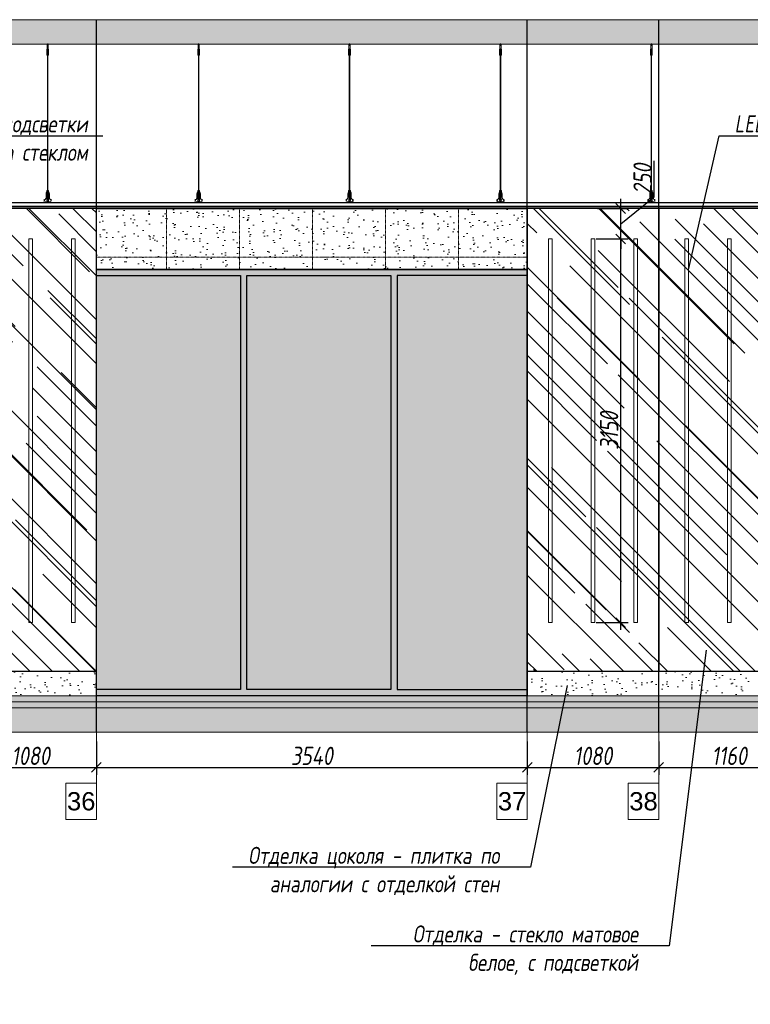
# Model space of a CAD drawing. Header units: millimetres. Extents: x -57162 to 485422, y -209335 to -9481.
# Tile 14 of 256: x -14627 to -8624, y -202520 to -194436. Entities that reach past the tile are written whole.
import ezdxf
from ezdxf import colors
from ezdxf.entities.mleader import LeaderData, LeaderLine
from ezdxf.math import Vec2, Vec3

# ---------------------------------------------------------------- set-up
doc = ezdxf.new("R2010")
doc.units = ezdxf.units.MM
doc.linetypes.add('DASHDOT', pattern=[25.4, 12.7, -6.35, 0, -6.35])
doc.layers.get('Defpoints').update_dxf_attribs({"color": 31})
for name, color, linetype, lineweight in [('01 Остекление', 152, 'Continuous', 5), ('3_RC_Ceiling', 253, 'Continuous', 5), ('A-DETL-GENF', 7, 'Continuous', 5), ('meb', 26, 'Continuous', 15)]:
    doc.layers.add(name, color=color, linetype=linetype, lineweight=lineweight)
doc.layers.add('dim_per', color=7, linetype='Continuous', lineweight=9, true_color=0x1c3800)
doc.layers.add('dim_razv', color=7, linetype='DASHDOT', lineweight=9, true_color=0x183018)
doc.styles.add('fl_iso paper', font='isocpeur.ttf', dxfattribs={"width": 0.8, "oblique": 10})
doc.styles.get("Standard").update_dxf_attribs({"font": 'arial.ttf'})
doc.dimstyles.new('In tre 1_50', dxfattribs={"dimtxt": 150, "dimasz": 80, "dimexe": 60, "dimexo": 10, "dimgap": 20, "dimtad": 1, "dimdec": 0, "dimrnd": 5, "dimzin": 0, "dimdsep": 46, "dimtxsty": 'fl_iso paper', "dimblk": 'OBLIQUE', "dimcen": 0, "dimdle": 60, "dimadec": 0, "dimazin": 0, "dimtfac": 1, "dimtdec": 0, "dimtofl": 0, "dimtmove": 1, "dimatfit": 1, "dimfxl": 40, "dimtolj": 1, "dimtzin": 0, "dimarcsym": 1})

# ---------------------------------------------------------------- blocks, each defined once
blk = doc.blocks.new('_Oblique')
at = {"color": 0, "linetype": 'ByBlock', "lineweight": -2}
blk.add_line((-0.5, -0.5), (0.5, 0.5), dxfattribs=at)
blk = doc.blocks.new('*D1183')
at = {"layer": 'Defpoints', "color": 0, "linetype": 'ByBlock', "transparency": 16777216}
for p in [(-15076.6, -200352.1), (-13996.6, -200352.1), (-13996.6, -200575.5)]:
    blk.add_point(p, dxfattribs=at)
at = {"layer": 'dim_razv', "color": 0, "linetype": 'ByBlock', "lineweight": -2, "transparency": 16777216}
for p, q in [((-15076.6, -200362.1), (-15076.6, -200635.5)), ((-13996.6, -200362.1), (-13996.6, -200635.5)), ((-15136.6, -200575.5), (-13936.6, -200575.5))]:
    blk.add_line(p, q, dxfattribs=at)
at = {"layer": 'dim_razv', "color": 0, "linetype": 'ByBlock', "lineweight": -2, "transparency": 16777216, "xscale": 80, "yscale": 80, "zscale": 80, "rotation": 180}
blk.add_blockref('_Oblique', (-15076.6, -200575.5), dxfattribs=at)
at = {"layer": 'dim_razv', "color": 0, "linetype": 'ByBlock', "lineweight": -2, "transparency": 16777216, "xscale": 80, "yscale": 80, "zscale": 80}
blk.add_blockref('_Oblique', (-13996.6, -200575.5), dxfattribs=at)
at = {"layer": 'dim_razv', "color": 0, "linetype": 'ByBlock', "transparency": 16777216, "insert": (-14536.6, -200480.5), "char_height": 150, "attachment_point": 5, "style": 'fl_iso paper'}
blk.add_mtext('\\A1;1080', dxfattribs=at)
blk = doc.blocks.new('*D1184')
at = {"layer": 'Defpoints', "color": 0, "linetype": 'ByBlock', "transparency": 16777216}
for p in [(-13996.6, -200352.1), (-10456.6, -200352.1), (-10456.6, -200575.5)]:
    blk.add_point(p, dxfattribs=at)
at = {"layer": 'dim_razv', "color": 0, "linetype": 'ByBlock', "lineweight": -2, "transparency": 16777216}
for p, q in [((-13996.6, -200362.1), (-13996.6, -200635.5)), ((-10456.6, -200362.1), (-10456.6, -200635.5)), ((-14056.6, -200575.5), (-10396.6, -200575.5))]:
    blk.add_line(p, q, dxfattribs=at)
at = {"layer": 'dim_razv', "color": 0, "linetype": 'ByBlock', "lineweight": -2, "transparency": 16777216, "xscale": 80, "yscale": 80, "zscale": 80, "rotation": 180}
blk.add_blockref('_Oblique', (-13996.6, -200575.5), dxfattribs=at)
at = {"layer": 'dim_razv', "color": 0, "linetype": 'ByBlock', "lineweight": -2, "transparency": 16777216, "xscale": 80, "yscale": 80, "zscale": 80}
blk.add_blockref('_Oblique', (-10456.6, -200575.5), dxfattribs=at)
at = {"layer": 'dim_razv', "color": 0, "linetype": 'ByBlock', "transparency": 16777216, "insert": (-12226.6, -200480.5), "char_height": 150, "attachment_point": 5, "style": 'fl_iso paper'}
blk.add_mtext('\\A1;3540', dxfattribs=at)
blk = doc.blocks.new('*D1185')
at = {"layer": 'Defpoints', "color": 0, "linetype": 'ByBlock', "transparency": 16777216}
for p in [(-10456.6, -200352.1), (-9376.6, -200352.1), (-9376.6, -200575.5)]:
    blk.add_point(p, dxfattribs=at)
at = {"layer": 'dim_razv', "color": 0, "linetype": 'ByBlock', "lineweight": -2, "transparency": 16777216}
for p, q in [((-10456.6, -200362.1), (-10456.6, -200635.5)), ((-9376.6, -200362.1), (-9376.6, -200635.5)), ((-10516.6, -200575.5), (-9316.6, -200575.5))]:
    blk.add_line(p, q, dxfattribs=at)
at = {"layer": 'dim_razv', "color": 0, "linetype": 'ByBlock', "lineweight": -2, "transparency": 16777216, "xscale": 80, "yscale": 80, "zscale": 80, "rotation": 180}
blk.add_blockref('_Oblique', (-10456.6, -200575.5), dxfattribs=at)
at = {"layer": 'dim_razv', "color": 0, "linetype": 'ByBlock', "lineweight": -2, "transparency": 16777216, "xscale": 80, "yscale": 80, "zscale": 80}
blk.add_blockref('_Oblique', (-9376.6, -200575.5), dxfattribs=at)
at = {"layer": 'dim_razv', "color": 0, "linetype": 'ByBlock', "transparency": 16777216, "insert": (-9916.6, -200480.5), "char_height": 150, "attachment_point": 5, "style": 'fl_iso paper'}
blk.add_mtext('\\A1;1080', dxfattribs=at)
blk = doc.blocks.new('*D1186')
at = {"layer": 'Defpoints', "color": 0, "linetype": 'ByBlock', "transparency": 16777216}
for p in [(-9376.6, -200352.1), (-8216.6, -200352.1), (-8216.6, -200575.5)]:
    blk.add_point(p, dxfattribs=at)
at = {"layer": 'dim_razv', "color": 0, "linetype": 'ByBlock', "lineweight": -2, "transparency": 16777216}
for p, q in [((-9376.6, -200362.1), (-9376.6, -200635.5)), ((-8216.6, -200362.1), (-8216.6, -200635.5)), ((-9436.6, -200575.5), (-8156.6, -200575.5))]:
    blk.add_line(p, q, dxfattribs=at)
at = {"layer": 'dim_razv', "color": 0, "linetype": 'ByBlock', "lineweight": -2, "transparency": 16777216, "xscale": 80, "yscale": 80, "zscale": 80, "rotation": 180}
blk.add_blockref('_Oblique', (-9376.6, -200575.5), dxfattribs=at)
at = {"layer": 'dim_razv', "color": 0, "linetype": 'ByBlock', "lineweight": -2, "transparency": 16777216, "xscale": 80, "yscale": 80, "zscale": 80}
blk.add_blockref('_Oblique', (-8216.6, -200575.5), dxfattribs=at)
at = {"layer": 'dim_razv', "color": 0, "linetype": 'ByBlock', "transparency": 16777216, "insert": (-8796.6, -200480.5), "char_height": 150, "attachment_point": 5, "style": 'fl_iso paper'}
blk.add_mtext('\\A1;1160', dxfattribs=at)
blk = doc.blocks.new('*U1158')
at = {"layer": '3_RC_Ceiling', "ltscale": 20}
for p, q in [((490274.8, -64310.2), (490274.8, -64370.1)), ((490279.8, -64305.3), (490279.8, -64324.4)), ((490284.8, -64310.2), (490284.8, -64370.1)), ((490272.3, -64362.5), (490277.8, -64362.5)), ((490272.3, -64391), (490277.8, -64391)), ((490284.8, -64348.3), (490274.8, -64348.3)), ((490284.8, -64370.1), (490274.8, -64370.1)), ((490277.8, -64349.5), (490277.8, -64370.1)), ((490277.8, -64397.8), (490277.8, -64357.1)), ((490277.9, -65491.9), (490277.8, -64404.1)), ((490281.8, -64349.5), (490281.8, -64370.1)), ((490281.8, -64397.8), (490281.8, -64357)), ((490281.8, -64362.5), (490287.3, -64362.5)), ((490281.9, -65491.9), (490281.8, -64404.1)), ((490281.8, -64391), (490287.3, -64391)), ((490272.4, -65524.1), (490277.9, -65524.1)), ((490272.4, -65552.6), (490277.9, -65552.6)), ((490277.9, -65511.1), (490277.9, -65482.6)), ((490277.9, -65559.3), (490277.9, -65518.6)), ((490281.9, -65511.1), (490281.9, -65482.6)), ((490281.9, -65559.4), (490281.9, -65518.6)), ((490281.9, -65524.1), (490287.4, -65524.1)), ((490281.9, -65552.6), (490287.4, -65552.6)), ((490285.6, -65568.8), (490274.1, -65568.8)), ((490274.1, -65586.8), (490274.1, -65597.8)), ((490274.1, -65597.8), (490274.1, -65604.3)), ((490276.5, -65574.8), (490276.5, -65571.4)), ((490277.9, -65570.9), (490277, -65570.9)), ((490277.9, -65575.3), (490277, -65575.3)), ((490277.4, -65574.8), (490277.3, -65570.9)), ((490277.9, -65574.8), (490277.4, -65574.8)), ((490277.9, -65582.5), (490277.9, -65566.3)), ((490281.9, -65582.5), (490281.9, -65566.3)), ((490282.8, -65570.9), (490281.9, -65570.9)), ((490282.4, -65574.8), (490281.9, -65574.8)), ((490282.8, -65575.3), (490281.9, -65575.3)), ((490282.4, -65574.8), (490282.4, -65570.9)), ((490283.3, -65574.8), (490283.3, -65571.4)), ((490285.6, -65586.8), (490285.6, -65597.8)), ((490285.6, -65597.8), (490285.6, -65604.3))]:
    blk.add_line(p, q, dxfattribs=at)
at = {"layer": '3_RC_Ceiling', "ltscale": 20, "elevation": -5.1}
blk.add_lwpolyline([(490272.3, -64351.8), (490272.3, -64402.6, 0.311691), (490287.3, -64402.6), (490287.3, -64351.8, 0.333333)], format="xyb", close=True, dxfattribs=at)
at = {"layer": '3_RC_Ceiling', "ltscale": 20}
for points in [[(490282, -64357.5, 0.15158), (490281.9, -64357.1, 0.106977), (490281.4, -64356.6, 0.07462), (490280.7, -64356.3, 0.061287), (490279.9, -64356.2, 0.061287), (490279, -64356.3, 0.07462), (490278.3, -64356.6, 0.106977), (490277.8, -64357.1, 0.15158), (490277.7, -64357.5, 0.156429), (490277.8, -64358, 0.106977)], [(490282, -64397.3, -0.15158), (490281.9, -64397.7, -0.106977), (490281.4, -64398.2, -0.07462), (490280.7, -64398.5, -0.061287), (490279.9, -64398.6, -0.061287), (490279, -64398.5, -0.07462), (490278.3, -64398.2, -0.106977), (490277.8, -64397.7, -0.15158), (490277.7, -64397.3, -0.156429), (490277.8, -64396.8, -0.106977)], [(490282, -64357.5, -0.164855), (490281.8, -64358, -0.106977)], [(490281.8, -64396.8, -0.164855), (490282, -64397.3, -0.15158)], [(490287.4, -65524.7, -0.160742), (490293.9, -65538), (490293.9, -65568.4, 0.196304), (490301, -65585.9, -0.186577), (490301.9, -65587.9, 0.403263), (490303.4, -65589.3), (490303.4, -65589.3, 0.315299), (490304.8, -65588.4), (490305, -65587.7, -0.253979), (490306.1, -65586.8, -0.113914), (490306.5, -65586.8, -0.349227), (490307.7, -65588.2), (490307.7, -65590.4, -0.065543), (490307.5, -65591.7), (490306.1, -65596.9, -0.339454), (490296.4, -65604.3), (490263.3, -65604.3, -0.339454), (490253.6, -65596.9), (490252.2, -65591.7, -0.065543), (490252, -65590.4), (490252, -65588.2, -0.349227), (490253.2, -65586.8, -0.113914), (490253.6, -65586.8, -0.253979), (490254.7, -65587.7), (490254.9, -65588.4, 0.315299), (490256.4, -65589.3), (490256.4, -65589.3, 0.403263), (490257.9, -65587.9, -0.186577), (490258.7, -65585.9, 0.196304), (490265.9, -65568.4), (490265.9, -65538, -0.160742), (490272.4, -65524.7)], [(490282, -65519.1, 0.15158), (490281.9, -65518.6, 0.106977), (490281.4, -65518.2, 0.07462), (490280.7, -65517.9, 0.061287), (490279.9, -65517.8, 0.061287), (490279, -65517.9, 0.07462), (490278.3, -65518.2, 0.106977), (490277.8, -65518.6, 0.15158), (490277.7, -65519.1, 0.156429), (490277.9, -65519.6, 0.106977)], [(490282, -65558.9, -0.15158), (490281.9, -65559.3, -0.106977), (490281.4, -65559.8, -0.07462), (490280.7, -65560.1, -0.061287), (490279.9, -65560.2, -0.061287), (490279, -65560.1, -0.07462), (490278.3, -65559.8, -0.106977), (490277.8, -65559.3, -0.15158), (490277.7, -65558.9, -0.156429), (490277.9, -65558.4, -0.106977)], [(490282, -65519.1, -0.164855), (490281.9, -65519.6, -0.106977)], [(490281.9, -65558.4, -0.164855), (490282, -65558.9, -0.15158)], [(490285.6, -65588.8), (490286.4, -65588.8, 0.414214), (490286.9, -65588.3), (490286.9, -65587.3, 0.414214), (490286.4, -65586.8), (490273.4, -65586.8, 0.414214), (490272.9, -65587.3), (490272.9, -65588.3, 0.414214), (490273.4, -65588.8), (490274.1, -65588.8)], [(490285.6, -65595.8), (490286.4, -65595.8, -0.414214), (490286.9, -65596.3), (490286.9, -65597.3, -0.414214), (490286.4, -65597.8), (490273.4, -65597.8, -0.414214), (490272.9, -65597.3), (490272.9, -65596.3, -0.414214), (490273.4, -65595.8), (490274.1, -65595.8)], [(490285.6, -65604.3), (490285.6, -65605.3, -0.414214), (490282.6, -65608.3), (490277.1, -65608.3, -0.414214), (490274.1, -65605.3), (490274.1, -65604.3)]]:
    blk.add_lwpolyline(points, format="xyb", dxfattribs=at)
blk.add_lwpolyline([(490272.4, -65513.4), (490272.4, -65564.2, 0.311691), (490287.4, -65564.2), (490287.4, -65513.4, 0.333333)], format="xyb", close=True, dxfattribs=at)
at = {"layer": '3_RC_Ceiling', "ltscale": 20, "const_width": 2.22}
blk.add_lwpolyline([(490307.6, -65584.7, -1), (490312.1, -65584.7), (490312.1, -65586.3, -0.267949), (490311.4, -65587.5, 0.57735), (490311.4, -65589.9, -0.267949), (490312.1, -65591.1), (490312.1, -65593.7, -0.267949), (490311.4, -65594.9, 0.57735), (490311.4, -65597.3, -0.267949), (490312.1, -65598.5), (490312.1, -65601.2, -0.267949), (490311.4, -65602.4, 0.57735), (490311.4, -65604.8, -0.267949), (490312.1, -65606), (490312.1, -65608.8, -0.414214), (490310.7, -65610.2), (490304.5, -65610.2, -0.247529), (490303.3, -65609.6, 0.247529), (490302.2, -65609), (490298.3, -65609, 0.247529), (490297.1, -65609.6, -0.247529), (490296, -65610.2), (490282.3, -65610.2, -0.267949), (490281.1, -65609.5, 0.57735), (490278.7, -65609.5, -0.267949), (490277.5, -65610.2), (490263.7, -65610.2, -0.247529), (490262.6, -65609.6, 0.247529), (490261.4, -65609), (490257.6, -65609, 0.247529), (490256.4, -65609.6, -0.247529), (490255.3, -65610.2), (490249, -65610.2, -0.414214), (490247.6, -65608.8), (490247.6, -65606, -0.267949), (490248.3, -65604.8, 0.57735), (490248.3, -65602.4, -0.267949), (490247.6, -65601.2), (490247.6, -65598.5, -0.267949), (490248.3, -65597.3, 0.57735), (490248.3, -65594.9, -0.267949), (490247.6, -65593.7), (490247.6, -65591.1, -0.267949), (490248.3, -65589.9, 0.57735), (490248.3, -65587.5, -0.267949), (490247.6, -65586.3), (490247.6, -65584.7, -1), (490252.1, -65584.7, -1)], format="xyb", dxfattribs=at)
at = {"layer": '3_RC_Ceiling', "ltscale": 20, "flags": 128}
blk.add_lwpolyline([(490285.6, -65586.8, -0.414214), (490286.1, -65586.3), (490286.6, -65586.3), (490286.6, -65573.3), (490286.1, -65573.3, -0.414214), (490285.6, -65572.8), (490285.6, -65567.9), (490274.1, -65567.9), (490274.1, -65572.8, -0.414214), (490273.6, -65573.3), (490273.1, -65573.3), (490273.1, -65586.3), (490273.6, -65586.3, -0.414214), (490274.1, -65586.8)], format="xyb", dxfattribs=at)
at = {"layer": '3_RC_Ceiling', "ltscale": 20}
for centre in [(490279.8, -64366.3), (490279.8, -64386.3), (490279.9, -65527.8), (490279.9, -65547.8)]:
    blk.add_circle(centre, 1.6, dxfattribs=at)
for centre, radius, start, end in [((490279.8, -64376.3), 2.8, 131.81165, 228.19115), ((490279.8, -64376.3), 2.8, 131.81165, 228.19115), ((490279.8, -64376.3), 2.8, 48.19102, 131.81165), ((490279.8, -64376.3), 2.8, 228.19115, 311.81178), ((490279.8, -64376.3), 2.8, 311.81178, 48.19102), ((490279.9, -65537.8), 2.8, 131.81165, 228.19115), ((490279.9, -65537.8), 2.8, 131.81165, 228.19115), ((490279.9, -65537.8), 2.8, 48.19102, 131.81165), ((490279.9, -65537.8), 2.8, 228.19115, 311.81178), ((490279.9, -65537.8), 2.8, 311.81178, 48.19102), ((490277, -65571.4), 0.5, 90.0014, 180.0014), ((490277, -65574.8), 0.5, 180.0014, 270.0014), ((490278.4, -65582.5), 0.531, 180.0014, 219.64067), ((490279.1, -65581.9), 1.44, 219.64067, 243.43635), ((490279.6, -65581), 2.48, 243.43635, 258.30048), ((490279.9, -65579.5), 3.99, 258.30048, 270.0014), ((490279.9, -65579.5), 3.99, 270.0014, 281.70232), ((490280.2, -65581), 2.48, 281.70232, 296.56645), ((490280.6, -65581.9), 1.44, 296.56645, 320.36213), ((490281.3, -65582.5), 0.531, 320.36213, 0.0014), ((490282.8, -65571.4), 0.5, 0.0014, 90.0014), ((490282.8, -65574.8), 0.5, 270.0014, 0.0014)]:
    blk.add_arc(centre, radius, start, end, dxfattribs=at)
blk = doc.blocks.new('*U1198')
at = {"layer": '3_RC_Ceiling'}
blk.add_blockref('*U1158', (-490279.9, 64957.8, 2.5), dxfattribs=at)
blk = doc.blocks.new('*U1199')
at = {"color": 0, "linetype": 'ByBlock', "lineweight": -2, "transparency": 16777216}
for p in [(35960, 0), (37200, 0), (38440, 0), (39680, 0), (40920, 0)]:
    blk.add_blockref('*U1198', p, dxfattribs=at)
blk = doc.blocks.new('*D1203')
at = {"layer": 'Defpoints', "color": 0, "linetype": 'ByBlock', "transparency": 16777216}
for p in [(-9901.6, -196236.3), (-9689, -196236.3), (-9901.6, -199386.3)]:
    blk.add_point(p, dxfattribs=at)
at = {"layer": 'dim_razv', "color": 0, "linetype": 'ByBlock', "lineweight": -2, "transparency": 16777216}
for p, q in [((-9689, -199446.3), (-9689, -196176.3)), ((-9891.6, -196236.3), (-9629, -196236.3)), ((-9891.6, -199386.3), (-9629, -199386.3))]:
    blk.add_line(p, q, dxfattribs=at)
at = {"layer": 'dim_razv', "color": 0, "linetype": 'ByBlock', "lineweight": -2, "transparency": 16777216, "xscale": 80, "yscale": 80, "zscale": 80}
for p, rotation in [((-9689, -196236.3), 90), ((-9689, -199386.3), 270)]:
    blk.add_blockref('_Oblique', p, dxfattribs=dict(at, rotation=rotation))
at = {"layer": 'dim_razv', "color": 0, "linetype": 'ByBlock', "transparency": 16777216, "insert": (-9784, -197811.3), "char_height": 150, "attachment_point": 5, "rotation": 90, "style": 'fl_iso paper'}
blk.add_mtext('\\A1;3150', dxfattribs=at)
blk = doc.blocks.new('*D1204')
at = {"layer": 'Defpoints', "color": 0, "linetype": 'ByBlock', "transparency": 16777216}
for p in [(-9889.9, -195986.3), (-9689, -195986.3), (-9901.6, -196236.3)]:
    blk.add_point(p, dxfattribs=at)
at = {"layer": 'dim_razv', "color": 0, "linetype": 'ByBlock', "lineweight": -2, "transparency": 16777216}
for p, q in [((-9414.3, -195891), (-9414.3, -195596.5)), ((-9689, -196111.3), (-9414.3, -195891)), ((-9689, -195986.3), (-9689, -195906.3)), ((-9879.9, -195986.3), (-9629, -195986.3)), ((-9689, -196236.3), (-9689, -195986.3)), ((-9891.6, -196236.3), (-9629, -196236.3)), ((-9689, -196236.3), (-9689, -196316.3))]:
    blk.add_line(p, q, dxfattribs=at)
at = {"layer": 'dim_razv', "color": 0, "linetype": 'ByBlock', "lineweight": -2, "transparency": 16777216, "xscale": 80, "yscale": 80, "zscale": 80}
for p, rotation in [((-9689, -195986.3), 270), ((-9689, -196236.3), 90)]:
    blk.add_blockref('_Oblique', p, dxfattribs=dict(at, rotation=rotation))
at = {"layer": 'dim_razv', "color": 0, "linetype": 'ByBlock', "transparency": 16777216, "insert": (-9509.3, -195743.8), "char_height": 150, "attachment_point": 5, "rotation": 90, "style": 'fl_iso paper'}
blk.add_mtext('\\A1;250', dxfattribs=at)

msp = doc.modelspace()

# ---------------------------------------------------------------- hatches: boundary and pattern name
at = {"linetype": 'ByBlock'}
h = msp.add_hatch(color=252, dxfattribs=at)
h.dxf.hatch_style = 1
h.paths.add_polyline_path([(-13996.6, -196486.3), (-10456.6, -196486.3), (-10456.6, -199986.3), (-13996.6, -199986.3)])
h.paths.add_polyline_path([(-12761.6, -196536.3), (-11576.6, -196536.3), (-11576.6, -199936.3), (-12761.6, -199936.3)], flags=16)
h.paths.add_polyline_path([(-11526.6, -199936.3), (-10456.6, -199936.3), (-10456.6, -196536.3), (-11526.6, -196536.3)], flags=16)
h.paths.add_polyline_path([(-13996.6, -196536.3), (-12811.6, -196536.3), (-12811.6, -199936.3), (-13996.6, -199936.3)], flags=17)
at = {"lineweight": 13}
h = msp.add_hatch(color=253, dxfattribs=at)
h.dxf.hatch_style = 1
h.set_gradient(color1=(0, 18, 71), color2=(216, 219, 228), name='INVCURVED')
h.paths.add_polyline_path([(-13996.6, -196536.3), (-12811.6, -196536.3), (-12811.6, -199936.3), (-13996.6, -199936.3)])
h.paths.add_polyline_path([(-12761.6, -196536.3), (-11576.6, -196536.3), (-11576.6, -199936.3), (-12761.6, -199936.3)])
h.paths.add_polyline_path([(-11526.6, -199936.3), (-10456.6, -199936.3), (-10456.6, -196536.3), (-11526.6, -196536.3)])
at = {"layer": '01 Остекление', "linetype": 'ByBlock', "transparency": 33554534}
h = msp.add_hatch(dxfattribs=at)
h.set_pattern_fill('AR-RROOF', color=256, scale=15, angle=-45, style=0)
h.set_pattern_definition([(315, (-14970, 0), (862.1046, -323.2892), [5715, -762, 1905, -381]), (315, (-14477, -223.6), (88.9045, 627.7199), [1143, -125.73, 2286, -285.75]), (315, (-14606.3, 94.3), (1581.4231, -1220.4168), [3048, -533.4, 1524, -381])])
h.paths.add_polyline_path([(-15076.6, -199786.3), (-13996.6, -199786.3), (-13996.6, -195986.3), (-15076.6, -195986.3)])
h.paths.add_polyline_path([(-15076.6, -195986.3), (-16236.6, -195986.3), (-16236.6, -199786.3), (-15076.6, -199786.3)])
h.paths.add_polyline_path([(-17316.6, -199786.3), (-16236.6, -199786.3), (-16236.6, -195986.3), (-17316.6, -195986.3)])
h = msp.add_hatch(dxfattribs=at)
h.set_pattern_fill('AR-RROOF', color=256, scale=15, angle=-45, style=0)
h.set_pattern_definition([(315, (-8110, 0), (862.1046, -323.2892), [5715, -762, 1905, -381]), (315, (-7617, -223.6), (88.9045, 627.7199), [1143, -125.73, 2286, -285.75]), (315, (-7746.3, 94.3), (1581.4231, -1220.4168), [3048, -533.4, 1524, -381])])
h.paths.add_polyline_path([(-8216.6, -199786.3), (-7136.6, -199786.3), (-7136.6, -195986.3), (-8216.6, -195986.3)])
h.paths.add_polyline_path([(-8216.6, -195986.3), (-9376.6, -195986.3), (-9376.6, -199786.3), (-8216.6, -199786.3)])
h.paths.add_polyline_path([(-10456.6, -199786.3), (-9376.6, -199786.3), (-9376.6, -195986.3), (-10456.6, -195986.3)])
at = {"layer": 'A-DETL-GENF'}
h = msp.add_hatch(dxfattribs=at)
h.set_pattern_fill('ANSI35', color=256, scale=20, style=0)
h.set_pattern_definition([(45, (-175554.6, -202177.55), (-89.80256, 89.80256), []), (45, (-175464.8, -202177.55), (-89.80256, 89.80256), [158.75, -31.75, 0, -31.75])])
h.paths.add_polyline_path([(-55480.4, -194636.3), (14122.4, -194636.3), (14122.4, -194436.3), (-55480.4, -194436.3)])
h = msp.add_hatch(dxfattribs=at)
h.set_pattern_fill('AR-CONC', color=256, style=0)
h.set_pattern_definition([(50, (-207238.09, -207827.55), (182.18467, -15.93909), [19.05, -209.55]), (355, (-207238.09, -207827.55), (-35.24342, 191.05685), [15.24, -167.64058]), (100.451445, (-207222.9, -207828.88), (146.94125, 175.11775), [16.19001, -178.09024]), (46.1842, (-207238.1, -207776.75), (271.07904, -42.04233), [28.575, -314.325]), (96.63556, (-207215.5, -207780.25), (237.40413, 247.42612), [24.28502, -267.1356]), (351.18415, (-207238.1, -207776.75), (237.40413, 247.42612), [22.85997, -251.45973]), (21, (-207212.69, -207789.45), (151.61439, -102.2652), [19.05, -209.55]), (326, (-207212.69, -207789.45), (61.80203, 184.18797), [15.24, -167.64]), (71.451445, (-207200.06, -207797.97), (213.41642, 81.92277), [16.19001, -178.08994]), (37.5, (-207238.09, -207827.55), (3.088603, 84.555039), [0, -165.608, 0, -170.18, 0, -168.275]), (7.5, (-207238.09, -207827.55), (66.819663, 100.180575), [0, -97.028, 0, -161.798, 0, -64.135]), (327.5, (-207294.73, -207827.55), (135.590595, -5.728744), [0, -63.5, 0, -198.12, 0, -262.89]), (317.5, (-207320.13, -207827.55), (148.12918, 25.42649), [0, -82.55, 0, -131.572, 0, -186.69])])
h.paths.add_polyline_path([(-55480.4, -200036.3), (14122.4, -200036.3), (14122.4, -199986.3), (-55480.4, -199986.3)])
h = msp.add_hatch(dxfattribs=at)
h.set_pattern_fill('ANSI35', color=256, scale=10, style=0)
h.set_pattern_definition([(45, (-207238.09, -207827.55), (-44.90128, 44.90128), []), (45, (-207193.19, -207827.55), (-44.90128, 44.90128), [79.375, -15.875, 0, -15.875])])
h.paths.add_polyline_path([(14122.4, -200086.3), (-55480.4, -200086.3), (-55480.4, -200036.3), (14122.4, -200036.3)])
h = msp.add_hatch(dxfattribs=at)
h.set_pattern_fill('ANSI35', color=256, scale=20, style=0)
h.set_pattern_definition([(45, (-207238.09, -207827.55), (-89.80256, 89.80256), []), (45, (-207148.29, -207827.55), (-89.80256, 89.80256), [158.75, -31.75, 0, -31.75])])
h.paths.add_polyline_path([(-55480.4, -200286.3), (14122.4, -200286.3), (14122.4, -200086.3), (-55480.4, -200086.3)])
at = {"layer": 'dim_razv', "true_color": 0xffffff, "transparency": 33554687}
h = msp.add_hatch(dxfattribs=at)
h.set_pattern_fill('AR-SAND', scale=3, angle=315)
h.paths.add_polyline_path([(-13996.6, -195986.3), (-10456.6, -195986.3), (-10456.6, -196486.3), (-13996.6, -196486.3)])
h = msp.add_hatch(dxfattribs=at)
h.set_pattern_fill('AR-SAND', scale=3, angle=315)
h.paths.add_polyline_path([(-17316.6, -199986.3), (-13996.6, -199986.3), (-13996.6, -199786.3), (-17316.6, -199786.3)])
h = msp.add_hatch(dxfattribs=at)
h.set_pattern_fill('AR-SAND', scale=3, angle=315)
h.paths.add_polyline_path([(-10456.6, -199986.3), (-7136.6, -199986.3), (-7136.6, -199786.3), (-10456.6, -199786.3)])

# ---------------------------------------------------------------- linework, layer by layer
at = {"lineweight": 13}
for points in [[(-55480.4, -194636.3), (14122.4, -194636.3), (14122.4, -194436.3), (-55480.4, -194436.3)], [(-55480.4, -200036.3), (14122.4, -200036.3), (14122.4, -199986.3), (-55480.4, -199986.3)], [(14122.4, -200086.3), (-55480.4, -200086.3), (-55480.4, -200036.3), (14122.4, -200036.3)], [(-55480.4, -200286.3), (14122.4, -200286.3), (14122.4, -200086.3), (-55480.4, -200086.3)]]:
    msp.add_lwpolyline(points, close=True, dxfattribs=at)
at = {"lineweight": 30}
for points in [[(-13996.6, -200286.3), (-13996.6, -194436.3)], [(-10456.6, -200286.3), (-10456.6, -194436.3)], [(-9376.6, -200286.3), (-9376.6, -194436.3)]]:
    msp.add_lwpolyline(points, dxfattribs=at)
at = {"linetype": 'ByBlock'}
for points in [[(-50446.6, -195936.3), (11188.4, -195936.3), (11188.4, -195971.3), (-50446.6, -195971.3)], [(11188.4, -195986.3), (-50446.6, -195986.3), (-50446.6, -195971.3), (11188.4, -195971.3)], [(-13996.6, -196486.3), (-10456.6, -196486.3), (-10456.6, -199986.3), (-13996.6, -199986.3)], [(-13996.6, -196536.3), (-12811.6, -196536.3), (-12811.6, -199936.3), (-13996.6, -199936.3)], [(-12761.6, -196536.3), (-11576.6, -196536.3), (-11576.6, -199936.3), (-12761.6, -199936.3)], [(-11526.6, -199936.3), (-10456.6, -199936.3), (-10456.6, -196536.3), (-11526.6, -196536.3)]]:
    msp.add_lwpolyline(points, close=True, dxfattribs=at)
for points in [[(-15076.6, -199786.3), (-13996.6, -199786.3), (-13996.6, -195986.3), (-15076.6, -195986.3)], [(-13996.6, -195986.3), (-10456.6, -195986.3), (-10456.6, -196486.3), (-13996.6, -196486.3)], [(-10456.6, -199786.3), (-9376.6, -199786.3), (-9376.6, -195986.3), (-10456.6, -195986.3)], [(-8216.6, -195986.3), (-9376.6, -195986.3), (-9376.6, -199786.3), (-8216.6, -199786.3)]]:
    msp.add_lwpolyline(points, close=True)
at = {"layer": 'dim_razv', "color": 253, "ltscale": 0.3, "transparency": 33554687}
for points in [[(-13421.6, -196486.3), (-13421.6, -195986.3)], [(-12821.6, -196486.3), (-12821.6, -195986.3)], [(-12221.6, -196486.3), (-12221.6, -195986.3)], [(-11621.6, -196486.3), (-11621.6, -195986.3)], [(-11021.6, -196486.3), (-11021.6, -195986.3)], [(-13996.6, -196386.3), (-10456.6, -196386.3)]]:
    msp.add_lwpolyline(points, dxfattribs=at)
at = {"layer": 'dim_razv', "color": 40, "linetype": 'ByBlock', "true_color": 0xffc20a}
for points in [[(-14551.6, -196236.3), (-14521.6, -196236.3), (-14521.6, -199386.3), (-14551.6, -199386.3)], [(-14201.6, -196236.3), (-14171.6, -196236.3), (-14171.6, -199386.3), (-14201.6, -199386.3)], [(-10281.6, -196236.3), (-10251.6, -196236.3), (-10251.6, -199386.3), (-10281.6, -199386.3)], [(-9931.6, -196236.3), (-9901.6, -196236.3), (-9901.6, -199386.3), (-9931.6, -199386.3)], [(-9581.6, -196236.3), (-9551.6, -196236.3), (-9551.6, -199386.3), (-9581.6, -199386.3)], [(-9161.6, -196236.3), (-9131.6, -196236.3), (-9131.6, -199386.3), (-9161.6, -199386.3)], [(-8811.6, -196236.3), (-8781.6, -196236.3), (-8781.6, -199386.3), (-8811.6, -199386.3)]]:
    msp.add_lwpolyline(points, close=True, dxfattribs=at)
at = {"layer": 'meb', "color": 5, "true_color": 0x0505ff}
for points in [[(-13996.6, -199700), (-13996.6, -201004.2)], [(-10456.6, -199700), (-10456.6, -201004.2)], [(-9376.6, -199700), (-9376.6, -201004.2)]]:
    msp.add_lwpolyline(points, dxfattribs=at)
for points in [[(-14246.6, -201004.2), (-13996.6, -201004.2), (-13996.6, -200704.2), (-14246.6, -200704.2)], [(-10706.6, -201004.2), (-10456.6, -201004.2), (-10456.6, -200704.2), (-10706.6, -200704.2)], [(-9626.6, -201004.2), (-9376.6, -201004.2), (-9376.6, -200704.2), (-9626.6, -200704.2)]]:
    msp.add_lwpolyline(points, close=True, dxfattribs=at)

# ---------------------------------------------------------------- block references
msp.add_blockref('*U1199', (-50356.7, -195283.9, -2.5))

# ---------------------------------------------------------------- texts
at = {"layer": 'meb', "color": 5, "true_color": 0x0505ff, "char_height": 150, "attachment_point": 5}
for s, insert in [('36', (-14121.6, -200854.2)), ('37', (-10581.6, -200854.2)), ('38', (-9501.6, -200854.2))]:
    msp.add_mtext_dynamic_manual_height_columns(s, width=165.776, gutter_width=12.5, heights=[0], dxfattribs=dict(at, insert=insert))

# ---------------------------------------------------------------- dimensions: what is measured, and where the dimension line sits
at = {"layer": 'dim_razv', "linetype": 'ByBlock'}
dim = msp.add_linear_dim(base=(-9689, -195986.3), p1=(-9901.6, -196236.3), p2=(-9889.9, -195986.3), angle=90, dimstyle='In tre 1_50', dxfattribs=at)
dim.commit()
dim.dimension.update_dxf_attribs({"geometry": '*D1204', "text_midpoint": (-9414.3, -195871), "dimtype": 160})
dim = msp.add_linear_dim(base=(-9689, -196236.3), p1=(-9901.6, -199386.3), p2=(-9901.6, -196236.3), angle=90, dimstyle='In tre 1_50', dxfattribs=at)
dim.commit()
dim.dimension.update_dxf_attribs({"geometry": '*D1203', "text_midpoint": (-9784, -197811.3)})
for base, p1, p2, picture, middle in [((-13996.6, -200575.5), (-15076.6, -200352.1), (-13996.6, -200352.1), '*D1183', (-14536.6, -200480.5)), ((-10456.6, -200575.5), (-13996.6, -200352.1), (-10456.6, -200352.1), '*D1184', (-12226.6, -200480.5)), ((-9376.6, -200575.5), (-10456.6, -200352.1), (-9376.6, -200352.1), '*D1185', (-9916.6, -200480.5)), ((-8216.6, -200575.5), (-9376.6, -200352.1), (-8216.6, -200352.1), '*D1186', (-8796.6, -200480.5))]:
    dim = msp.add_linear_dim(base=base, p1=p1, p2=p2, dimstyle='In tre 1_50', dxfattribs=at)
    dim.commit()
    dim.dimension.update_dxf_attribs({"geometry": picture, "text_midpoint": middle})

# ---------------------------------------------------------------- leaders
at = {"layer": 'dim_per', "linetype": 'ByBlock'}
ml = msp.add_multileader_mtext('Standard', dxfattribs=at)
ml.set_content('LED-ленты подсветки за стеклом', color=256, style='fl_iso paper')
ml.set_leader_properties()
ml.build(insert=Vec2(0, 0))
ml.multileader.update_dxf_attribs({"text_left_attachment_type": 6, "text_right_attachment_type": 6, "dogleg_length": 252.8})
ctx = ml.context
ctx.base_point, ctx.char_height, ctx.plane_origin = Vec3(-15631.4, -195389.3), 140, Vec3(-11181.9, -192252.7)
ctx.left_attachment, ctx.right_attachment, ctx.text_align_type = 6, 6, 2
notes = []
notes.append((ctx, [(0, (1, 1, 0), (-15740.4, -195389.3), (1, 0), 109.1, [(0, [(-15992.1, -196492.8)], 0, [])])]))
ctx.mtext.insert, ctx.mtext.width, ctx.mtext.alignment, ctx.mtext.flow_direction = Vec3(-14068, -195221.3), 1669.833, 3, 5
ml = msp.add_multileader_mtext('Standard', dxfattribs=at)
ml.set_content('LED-ленты подсветки за стеклом', color=256, style='fl_iso paper')
ml.set_leader_properties()
ml.build(insert=Vec2(0, 0))
ml.multileader.update_dxf_attribs({"text_left_attachment_type": 6, "text_right_attachment_type": 6, "dogleg_length": 252.8})
ctx = ml.context
ctx.base_point, ctx.char_height, ctx.plane_origin = Vec3(-8771.4, -195389.3), 140, Vec3(-4321.9, -192252.7)
ctx.left_attachment, ctx.right_attachment, ctx.text_align_type = 6, 6, 2
notes.append((ctx, [(0, (1, 1, 0), (-8880.4, -195389.3), (1, 0), 109.1, [(0, [(-9132.1, -196492.8)], 0, [])])]))
ctx.mtext.insert, ctx.mtext.width, ctx.mtext.alignment, ctx.mtext.flow_direction = Vec3(-7208, -195221.3), 1669.833, 3, 5
ml = msp.add_multileader_mtext('Standard', dxfattribs=at)
ml.set_content('Отделка - стекло матовое белое, с подсветкой', color=256, style='fl_iso paper')
ml.set_leader_properties()
ml.build(insert=Vec2(0, 0))
ml.multileader.update_dxf_attribs({"text_left_attachment_type": 6, "text_right_attachment_type": 6, "dogleg_length": 252.8})
ctx = ml.context
ctx.base_point, ctx.char_height, ctx.plane_origin = Vec3(-11526.9, -202040.7), 140, Vec3(-7919, -199758.8)
ctx.left_attachment, ctx.right_attachment, ctx.text_align_type = 6, 6, 2
notes.append((ctx, [(1, (1, 1, 0), (-9291.8, -202040.7), (-1, 0), 252.8, [(0, [(-8987.3, -199609)], 0, [])])]))
ctx.mtext.insert, ctx.mtext.width, ctx.mtext.alignment, ctx.mtext.flow_direction = Vec3(-9546.6, -201872.7), 2170.478, 3, 5
ml = msp.add_multileader_mtext('Standard', dxfattribs=at)
ml.set_content('Отделка цоколя - плитка по аналогии с отделкой стен', color=256, style='fl_iso paper')
ml.set_leader_properties()
ml.build(insert=Vec2(0, 0))
ml.multileader.update_dxf_attribs({"text_left_attachment_type": 6, "text_right_attachment_type": 6, "dogleg_length": 252.8})
ctx = ml.context
ctx.base_point, ctx.char_height, ctx.plane_origin = Vec3(-12793.4, -201395.5), 140, Vec3(-9058.6, -199343)
ctx.left_attachment, ctx.right_attachment, ctx.text_align_type = 6, 6, 2
notes.append((ctx, [(1, (1, 1, 0), (-10431.4, -201395.5), (-1, 0), 252.8, [(0, [(-10126.9, -199899.8)], 0, [])])]))
ctx.mtext.insert, ctx.mtext.width, ctx.mtext.alignment, ctx.mtext.flow_direction = Vec3(-10686.2, -201227.5), 2170.478, 3, 5
for ctx, leaders in notes:
    for number, flags, end, landing, length, lines in leaders:
        leader = LeaderData()
        leader.index, (leader.has_last_leader_line, leader.has_dogleg_vector, leader.attachment_direction) = number, flags
        leader.last_leader_point, leader.dogleg_vector, leader.dogleg_length = Vec3(end), Vec3(landing), length
        for number, points, colour, breaks in lines:
            line = LeaderLine()
            line.index, line.vertices, line.color, line.breaks = number, Vec3.list(points), colors.encode_raw_color(colour), breaks
            leader.lines.append(line)
        ctx.leaders.append(leader)

doc.saveas('drawing.dxf')
